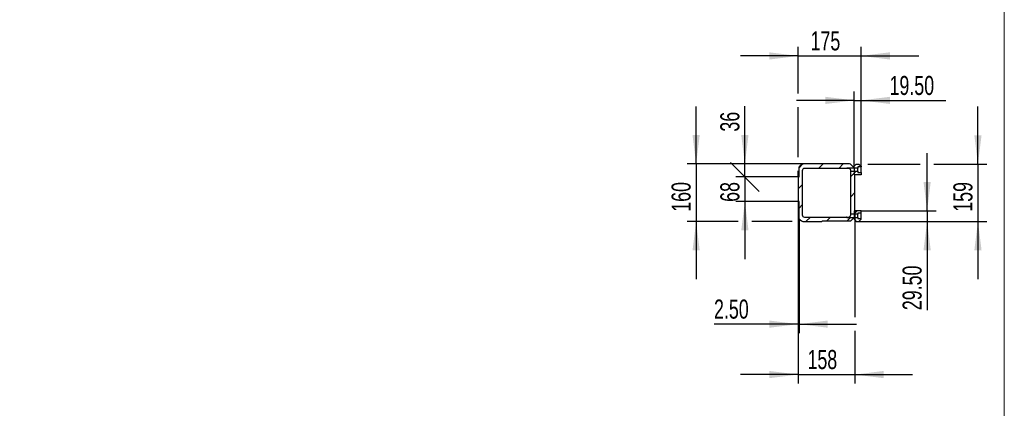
# Model space of a CAD drawing. Header units: millimetres. Extents: x 20 to 400, y 0 to 275.
# Tile 11 of 14: x 291 to 400, y 95 to 138. Entities that reach past the tile are written whole.
import ezdxf

# ---------------------------------------------------------------- set-up
doc = ezdxf.new("R2010")
doc.units = ezdxf.units.MM
doc.layers.add('KOPF', color=7, linetype='Continuous')
doc.styles.add('SLDTEXTSTYLE0', font='TXT', dxfattribs={"width": 0.7})
doc.dimstyles.new('SLDDIMSTYLE1', dxfattribs={"dimtxt": 1.949924, "dimasz": 3.2, "dimexe": 0, "dimexo": 0.0625, "dimgap": 0.487481, "dimtad": 1, "dimlfac": 85, "dimrnd": 1e-09, "dimzin": 12, "dimdsep": 46, "dimtxsty": 'SLDTEXTSTYLE0', "dimsah": 1, "dimcen": 0.09, "dimadec": 0, "dimazin": 3, "dimtfac": 1, "dimtmove": 0, "dimatfit": 0, "dimfxl": 1, "dimfrac": 2, "dimtolj": 1, "dimtzin": 12, "dimarcsym": 0})
doc.dimstyles.new('SLDDIMSTYLE10', dxfattribs={"dimtxt": 1.949924, "dimasz": 3.2, "dimexe": 0, "dimexo": 0.0625, "dimgap": 0.487481, "dimtad": 1, "dimlfac": 25, "dimrnd": 1e-09, "dimzin": 12, "dimdsep": 46, "dimtxsty": 'SLDTEXTSTYLE0', "dimblk1": 'OBLIQUE', "dimsah": 1, "dimcen": 0.09, "dimadec": 0, "dimazin": 3, "dimtfac": 1, "dimtmove": 0, "dimatfit": 0, "dimldrblk": 'OBLIQUE', "dimfxl": 1, "dimfrac": 2, "dimtolj": 1, "dimtzin": 12, "dimarcsym": 0})
doc.dimstyles.new('SLDDIMSTYLE8', dxfattribs={"dimtxt": 1.949924, "dimasz": 3.2, "dimexe": 0, "dimexo": 0.0625, "dimgap": 0.487481, "dimtad": 1, "dimlfac": 25, "dimrnd": 1e-09, "dimzin": 4, "dimdsep": 46, "dimtxsty": 'SLDTEXTSTYLE0', "dimsah": 1, "dimcen": 0.09, "dimadec": 0, "dimazin": 1, "dimtfac": 1, "dimtmove": 0, "dimatfit": 0, "dimfxl": 1, "dimfrac": 2, "dimtolj": 1, "dimtzin": 12, "dimarcsym": 0})
doc.dimstyles.new('SLDDIMSTYLE9', dxfattribs={"dimtxt": 1.949924, "dimasz": 3.2, "dimexe": 0, "dimexo": 0.0625, "dimgap": 0.487481, "dimtad": 1, "dimlfac": 25, "dimrnd": 1e-09, "dimzin": 12, "dimdsep": 46, "dimtxsty": 'SLDTEXTSTYLE0', "dimsah": 1, "dimcen": 0.09, "dimadec": 0, "dimazin": 3, "dimtfac": 1, "dimtmove": 0, "dimatfit": 0, "dimfxl": 1, "dimfrac": 2, "dimtolj": 1, "dimtzin": 12, "dimarcsym": 0})

# ---------------------------------------------------------------- blocks, each defined once
blk = doc.blocks.new('_D_5')
at = {"layer": 'KOPF'}
for p, q in [((242.98, 175.37), (242.98, 181.77)), ((264.94, 175.37), (241.98, 175.37)), ((242.98, 175.37), (242.98, 164.78)), ((346.36, 164.78), (241.98, 164.78)), ((242.98, 164.78), (242.98, 127.5))]:
    blk.add_line(p, q, dxfattribs=at)
for points in [[(242.98, 175.37), (243.38, 178.57), (242.58, 178.57)], [(242.98, 164.78), (242.58, 161.58), (243.38, 161.58)]]:
    blk.add_solid(points, dxfattribs=at)
at = {"layer": 'KOPF', "insert": (240.26, 127.5), "char_height": 2.1167, "attachment_point": 1, "rotation": 90, "style": 'SLDTEXTSTYLE0'}
blk.add_mtext('Hub, sorse, stroke = az+sz', dxfattribs=at)
blk = doc.blocks.new('_D_45')
at = {"layer": 'KOPF'}
for p, q in [((397.07, 121.64), (397.07, 128.04)), ((384.84, 121.64), (390.66, 121.64)), ((392.18, 121.64), (398.07, 121.64)), ((397.07, 121.64), (397.07, 115.28)), ((383.84, 115.28), (398.07, 115.28)), ((397.07, 115.28), (397.07, 108.88))]:
    blk.add_line(p, q, dxfattribs=at)
for points in [[(397.07, 121.64), (397.47, 124.84), (396.67, 124.84)], [(397.07, 115.28), (396.67, 112.08), (397.47, 112.08)]]:
    blk.add_solid(points, dxfattribs=at)
at = {"layer": 'KOPF', "insert": (394.34, 116.35), "char_height": 2.117, "attachment_point": 1, "rotation": 90, "style": 'SLDTEXTSTYLE0'}
blk.add_mtext('159', dxfattribs=at)
blk = doc.blocks.new('_D_46')
at = {"layer": 'KOPF'}
for p, q in [((383.3, 121.4), (383.3, 129.72)), ((384.08, 121.4), (384.08, 129.72)), ((383.3, 128.72), (376.9, 128.72)), ((383.3, 128.72), (384.08, 128.72)), ((384.08, 128.72), (393.5, 128.72))]:
    blk.add_line(p, q, dxfattribs=at)
for points in [[(383.3, 128.72), (380.1, 129.12), (380.1, 128.32)], [(384.08, 128.72), (387.28, 128.32), (387.28, 129.12)]]:
    blk.add_solid(points, dxfattribs=at)
at = {"layer": 'KOPF', "insert": (387.24, 131.44), "char_height": 2.117, "attachment_point": 1, "style": 'SLDTEXTSTYLE0'}
blk.add_mtext('19.50', dxfattribs=at)
blk = doc.blocks.new('_OBLIQUE')
at = {"color": 0, "linetype": 'ByBlock', "lineweight": -2}
blk.add_line((-0.5, -0.5), (0.5, 0.5), dxfattribs=at)
blk = doc.blocks.new('_D_47')
at = {"layer": 'KOPF'}
for p, q in [((371.16, 120.22), (371.16, 126.62)), ((377.08, 120.22), (370.16, 120.22)), ((371.16, 120.22), (371.16, 117.5)), ((377.08, 117.5), (370.16, 117.5)), ((371.16, 117.5), (371.16, 111.1))]:
    blk.add_line(p, q, dxfattribs=at)
blk.add_solid([(371.16, 117.5), (370.76, 114.3), (371.56, 114.3)], dxfattribs=at)
at = {"layer": 'KOPF', "xscale": 3.2, "yscale": 3.2, "rotation": 270}
blk.add_blockref('_OBLIQUE', (371.16, 120.22, 90), dxfattribs=at)
at = {"layer": 'KOPF', "insert": (368.43, 117.45), "char_height": 2.117, "attachment_point": 1, "rotation": 90, "style": 'SLDTEXTSTYLE0'}
blk.add_mtext('68', dxfattribs=at)
blk = doc.blocks.new('_D_48')
at = {"layer": 'KOPF'}
for p, q in [((377.08, 117.5), (377.08, 102.87)), ((377.18, 115.58), (377.18, 102.87)), ((377.08, 103.87), (367.73, 103.87)), ((377.08, 103.87), (377.18, 103.87)), ((377.18, 103.87), (383.58, 103.87))]:
    blk.add_line(p, q, dxfattribs=at)
for points in [[(377.08, 103.87), (373.88, 104.27), (373.88, 103.47)], [(377.18, 103.87), (380.38, 103.47), (380.38, 104.27)]]:
    blk.add_solid(points, dxfattribs=at)
at = {"layer": 'KOPF', "insert": (367.73, 106.6), "char_height": 2.117, "attachment_point": 1, "style": 'SLDTEXTSTYLE0'}
blk.add_mtext('2.50', dxfattribs=at)
blk = doc.blocks.new('_D_49')
at = {"layer": 'KOPF'}
for p, q in [((377.08, 117.5), (377.08, 97.27)), ((383.4, 116.46), (383.4, 104.63)), ((383.4, 103.11), (383.4, 97.27)), ((377.08, 98.27), (370.68, 98.27)), ((377.08, 98.27), (383.4, 98.27)), ((383.4, 98.27), (389.8, 98.27))]:
    blk.add_line(p, q, dxfattribs=at)
for points in [[(377.08, 98.27), (373.88, 98.67), (373.88, 97.87)], [(383.4, 98.27), (386.6, 97.87), (386.6, 98.67)]]:
    blk.add_solid(points, dxfattribs=at)
at = {"layer": 'KOPF', "insert": (378.12, 101), "char_height": 2.117, "attachment_point": 1, "style": 'SLDTEXTSTYLE0'}
blk.add_mtext('158', dxfattribs=at)
blk = doc.blocks.new('_D_50')
at = {"layer": 'KOPF'}
for p, q in [((365.74, 121.66), (365.74, 128.06)), ((370.4, 121.66), (364.74, 121.66)), ((365.74, 121.66), (365.74, 115.26)), ((376.32, 121.66), (371.92, 121.66)), ((370.4, 115.26), (364.74, 115.26)), ((365.74, 115.26), (365.74, 108.86)), ((376.42, 115.26), (371.92, 115.26))]:
    blk.add_line(p, q, dxfattribs=at)
for points in [[(365.74, 121.66), (366.14, 124.86), (365.34, 124.86)], [(365.74, 115.26), (365.34, 112.06), (366.14, 112.06)]]:
    blk.add_solid(points, dxfattribs=at)
at = {"layer": 'KOPF', "insert": (363.01, 116.35), "char_height": 2.117, "attachment_point": 1, "rotation": 90, "style": 'SLDTEXTSTYLE0'}
blk.add_mtext('160', dxfattribs=at)
blk = doc.blocks.new('_D_51')
at = {"layer": 'KOPF'}
for p, q in [((377.08, 129.48), (377.08, 134.66)), ((384.08, 122.41), (384.08, 134.66)), ((377.08, 133.66), (370.68, 133.66)), ((377.08, 133.66), (384.08, 133.66)), ((384.08, 133.66), (390.48, 133.66)), ((377.08, 122.43), (377.08, 127.95)), ((377.08, 120.22), (377.08, 120.9))]:
    blk.add_line(p, q, dxfattribs=at)
for points in [[(377.08, 133.66), (373.88, 134.06), (373.88, 133.26)], [(384.08, 133.66), (387.28, 133.26), (387.28, 134.06)]]:
    blk.add_solid(points, dxfattribs=at)
at = {"layer": 'KOPF', "insert": (378.46, 136.39), "char_height": 2.117, "attachment_point": 1, "style": 'SLDTEXTSTYLE0'}
blk.add_mtext('175', dxfattribs=at)
blk = doc.blocks.new('_D_52')
at = {"layer": 'KOPF'}
for p, q in [((391.42, 116.46), (391.42, 122.86)), ((384.08, 116.46), (392.42, 116.46)), ((391.42, 116.46), (391.42, 115.28)), ((383.84, 115.28), (392.42, 115.28)), ((391.42, 115.28), (391.42, 105.42))]:
    blk.add_line(p, q, dxfattribs=at)
for points in [[(391.42, 116.46), (391.82, 119.66), (391.02, 119.66)], [(391.42, 115.28), (391.02, 112.08), (391.82, 112.08)]]:
    blk.add_solid(points, dxfattribs=at)
at = {"layer": 'KOPF', "insert": (388.69, 105.42), "char_height": 2.117, "attachment_point": 1, "rotation": 90, "style": 'SLDTEXTSTYLE0'}
blk.add_mtext('29.50', dxfattribs=at)
blk = doc.blocks.new('_D_53')
at = {"layer": 'KOPF'}
for p, q in [((371.16, 121.66), (371.16, 128.07)), ((377.79, 121.66), (370.16, 121.66)), ((371.16, 120.22), (371.16, 121.66)), ((377.08, 120.22), (370.16, 120.22)), ((371.16, 120.22), (371.16, 113.82))]:
    blk.add_line(p, q, dxfattribs=at)
blk.add_solid([(371.16, 121.66), (371.56, 124.86), (370.76, 124.86)], dxfattribs=at)
at = {"layer": 'KOPF', "xscale": 3.2, "yscale": 3.2, "rotation": 90}
blk.add_blockref('_OBLIQUE', (371.16, 120.22, 90), dxfattribs=at)
at = {"layer": 'KOPF', "insert": (368.43, 125.25), "char_height": 2.117, "attachment_point": 1, "rotation": 90, "style": 'SLDTEXTSTYLE0'}
blk.add_mtext('36', dxfattribs=at)

msp = doc.modelspace()

# ---------------------------------------------------------------- hatches: boundary and pattern name
at = {"linetype": 'Continuous', "lineweight": 0}
h = msp.add_hatch(dxfattribs=at)
h.set_pattern_fill('ANSI31', scale=0.5, style=0)
edge = h.paths.add_edge_path(flags=0)
edge.add_line((377.17786, 117.50457), (377.17786, 115.57823))
edge.add_arc((377.78786, 116.01457), 0.75, 215.5771026, 270)
edge.add_line((377.78786, 115.26457), (379.69786, 115.26457))
edge.add_line((379.69786, 115.26457), (379.75786, 115.32457))
edge.add_line((379.75786, 115.32457), (382.91786, 115.32457))
edge.add_line((382.91786, 115.32457), (383.29786, 115.70457))
edge.add_line((383.29786, 115.70457), (383.29786, 115.72457))
edge.add_line((383.29786, 115.72457), (382.47786, 115.72457))
edge.add_line((382.47786, 115.72457), (382.45383, 115.76457))
edge.add_line((382.45383, 115.76457), (377.78786, 115.76457))
edge.add_arc((377.78786, 116.01457), 0.25, 180, 270, ccw=False)
edge.add_line((377.53786, 116.01457), (377.53786, 120.91457))
edge.add_arc((377.78786, 120.91457), 0.25, 90, 180, ccw=False)
edge.add_line((377.78786, 121.16457), (382.45383, 121.16457))
edge.add_line((382.45383, 121.16457), (382.47786, 121.20457))
edge.add_line((382.47786, 121.20457), (383.29786, 121.20457))
edge.add_line((383.29786, 121.20457), (383.29786, 121.22457))
edge.add_line((383.29786, 121.22457), (382.88395, 121.63849))
edge.add_arc((382.68786, 120.91457), 0.75, 74.8439114, 90)
edge.add_line((382.68786, 121.66457), (377.78786, 121.66457))
edge.add_arc((377.78786, 120.91457), 0.75, 90, 144.4228974)
edge.add_line((377.17786, 121.35092), (377.17786, 120.22457))
edge.add_line((377.17786, 120.22457), (377.07786, 120.22457))
edge.add_line((377.07786, 120.22457), (377.07786, 117.50457))
edge.add_line((377.07786, 117.50457), (377.17786, 117.50457))
h = msp.add_hatch(dxfattribs=at)
h.set_pattern_fill('ANSI31', scale=0.5, style=0)
h.paths.add_polyline_path([(384.07786, 121.40457), (383.83786, 121.64457), (383.53786, 121.64457), (383.29786, 121.40457), (383.29786, 121.20457), (383.71786, 121.20457), (383.71786, 121.32457), (384.07786, 121.32457)], flags=0)
h = msp.add_hatch(dxfattribs=at)
h.set_pattern_fill('ANSI31', scale=0.5, style=0)
h.paths.add_polyline_path([(383.29786, 116.46457), (383.39786, 116.46457), (383.39786, 120.46457), (383.29786, 120.46457), (383.29786, 120.84457), (382.93786, 120.84457), (382.93786, 116.08457), (383.29786, 116.08457)], flags=0)
h = msp.add_hatch(dxfattribs=at)
h.set_pattern_fill('ANSI31', scale=0.5, style=0)
h.paths.add_polyline_path([(384.07786, 120.46457), (384.07786, 120.72457), (383.71786, 120.72457), (383.71786, 120.84457), (383.29786, 120.84457), (383.29786, 120.46457)], flags=0)
h = msp.add_hatch(dxfattribs=at)
h.set_pattern_fill('ANSI31', scale=0.5, style=0)
h.paths.add_polyline_path([(384.07786, 116.46457), (383.29786, 116.46457), (383.29786, 116.08457), (383.71786, 116.08457), (383.71786, 116.20457), (384.07786, 116.20457)], flags=0)
h = msp.add_hatch(dxfattribs=at)
h.set_pattern_fill('ANSI31', scale=0.5, style=0)
h.paths.add_polyline_path([(384.07786, 115.52457), (384.07786, 115.60457), (383.71786, 115.60457), (383.71786, 115.72457), (383.29786, 115.72457), (383.29786, 115.52457), (383.53786, 115.28457), (383.83786, 115.28457)], flags=0)

# ---------------------------------------------------------------- linework, layer by layer
at = {"color": 7, "linetype": 'Continuous', "lineweight": 30}
for p, q in [((382.68786, 121.66457), (377.78786, 121.66457)), ((382.88395, 121.63849), (383.29786, 121.22457)), ((383.29786, 121.40457), (383.53786, 121.64457)), ((383.53786, 121.64457), (383.83786, 121.64457)), ((383.83786, 121.64457), (384.07786, 121.40457)), ((377.17786, 120.22457), (377.17786, 121.35092)), ((377.53786, 120.91457), (377.53786, 116.01457)), ((382.45383, 121.16457), (377.78786, 121.16457)), ((382.47786, 121.20457), (382.45383, 121.16457)), ((382.47786, 121.16457), (382.47786, 121.20457)), ((383.29786, 121.20457), (382.47786, 121.20457)), ((382.68786, 121.16457), (382.47786, 121.16457)), ((382.93786, 120.84457), (382.93786, 120.91457)), ((382.93786, 120.84457), (383.29786, 120.84457)), ((382.93786, 116.08457), (382.93786, 120.84457)), ((383.29786, 121.20457), (383.29786, 121.40457)), ((383.29786, 121.22457), (383.29786, 121.20457)), ((383.29786, 121.20457), (383.29786, 120.84457)), ((383.71786, 121.20457), (383.29786, 121.20457)), ((383.29786, 120.84457), (383.29786, 120.46457)), ((383.29786, 120.84457), (383.71786, 120.84457)), ((383.29786, 120.46457), (383.39786, 120.46457)), ((384.07786, 120.46457), (383.29786, 120.46457)), ((383.39786, 116.46457), (383.39786, 120.46457)), ((384.07786, 121.32457), (383.71786, 121.32457)), ((383.71786, 121.32457), (383.71786, 121.20457)), ((383.71786, 120.84457), (383.71786, 121.20457)), ((383.71786, 120.84457), (383.71786, 120.72457)), ((383.71786, 120.72457), (384.07786, 120.72457)), ((384.07786, 121.40457), (384.07786, 121.32457)), ((384.07786, 120.72457), (384.07786, 121.32457)), ((384.07786, 120.72457), (384.07786, 120.46457)), ((377.07786, 120.22457), (377.07786, 117.50457)), ((377.07786, 120.22457), (377.17786, 120.22457)), ((377.17786, 117.50457), (377.07786, 117.50457)), ((377.17786, 115.57823), (377.17786, 117.50457)), ((382.93786, 116.01457), (382.93786, 116.08457)), ((383.29786, 116.08457), (382.93786, 116.08457)), ((383.29786, 116.46457), (383.29786, 116.08457)), ((383.39786, 116.46457), (383.29786, 116.46457)), ((384.07786, 116.46457), (383.29786, 116.46457)), ((383.29786, 116.08457), (383.29786, 115.72457)), ((383.71786, 116.08457), (383.29786, 116.08457)), ((384.07786, 116.20457), (383.71786, 116.20457)), ((383.71786, 116.20457), (383.71786, 116.08457)), ((383.71786, 115.72457), (383.71786, 116.08457)), ((384.07786, 116.20457), (384.07786, 116.46457)), ((384.07786, 115.60457), (384.07786, 116.20457)), ((377.78786, 115.76457), (382.45383, 115.76457)), ((377.78786, 115.26457), (379.69786, 115.26457)), ((379.75786, 115.32457), (379.69786, 115.26457)), ((382.91786, 115.32457), (379.75786, 115.32457)), ((382.45383, 115.76457), (382.47786, 115.72457)), ((382.47786, 115.72457), (382.47786, 115.76457)), ((382.47786, 115.76457), (382.68786, 115.76457)), ((382.47786, 115.72457), (383.29786, 115.72457)), ((383.29786, 115.70457), (382.91786, 115.32457)), ((383.29786, 115.72457), (383.29786, 115.70457)), ((383.29786, 115.72457), (383.71786, 115.72457)), ((383.29786, 115.72457), (383.29786, 115.52457)), ((383.29786, 115.52457), (383.53786, 115.28457)), ((383.53786, 115.28457), (383.83786, 115.28457)), ((383.71786, 115.72457), (383.71786, 115.60457)), ((383.71786, 115.60457), (384.07786, 115.60457)), ((383.83786, 115.28457), (384.07786, 115.52457)), ((384.07786, 115.52457), (384.07786, 115.60457))]:
    msp.add_line(p, q, dxfattribs=at)
for centre, radius, start, end in [((377.78786, 120.91457), 0.75, 90, 144.4228974), ((382.68786, 120.91457), 0.75, 74.8439114, 90), ((377.78786, 120.91457), 0.25, 90, 180), ((377.78786, 116.01457), 0.75, 215.5771026, 270), ((377.78786, 116.01457), 0.25, 180, 270)]:
    msp.add_arc(centre, radius, start, end, dxfattribs=at)
for points, knots in [([(382.47786, 121.16457), (382.47101, 121.16457), (382.46499, 121.16457), (382.45853, 121.16457), (382.45681, 121.16457), (382.45445, 121.16457), (382.45383, 121.16457), (382.45383, 121.16457)], [0, 0, 0, 0, 0.5, 0.5, 0.75, 0.75, 1, 1, 1, 1]), ([(382.93786, 120.91457), (382.93786, 120.92825), (382.93675, 120.94307), (382.93103, 120.9748), (382.92656, 120.99084), (382.91389, 121.02278), (382.90596, 121.03796), (382.88713, 121.0665), (382.87657, 121.07937), (382.85342, 121.10262), (382.84072, 121.11304), (382.81418, 121.13091), (382.80022, 121.13849), (382.77795, 121.14792), (382.77026, 121.15075), (382.75464, 121.15563), (382.74668, 121.1577), (382.7223, 121.16275), (382.70514, 121.16457), (382.68786, 121.16457)], [0, 0, 0, 0, 0.125, 0.125, 0.25, 0.25, 0.375, 0.375, 0.5, 0.5, 0.625, 0.625, 0.75, 0.75, 0.8125, 0.8125, 0.875, 0.875, 1, 1, 1, 1]), ([(382.47786, 115.76457), (382.47101, 115.76457), (382.46499, 115.76457), (382.45853, 115.76457), (382.45681, 115.76457), (382.45445, 115.76457), (382.45383, 115.76457), (382.45383, 115.76457)], [0, 0, 0, 0, 0.5, 0.5, 0.75, 0.75, 1, 1, 1, 1]), ([(382.68786, 115.76457), (382.70519, 115.76457), (382.72194, 115.76635), (382.74643, 115.77139), (382.75453, 115.77349), (382.77017, 115.77837), (382.77775, 115.78116), (382.79994, 115.79053), (382.814, 115.79813), (382.84087, 115.8162), (382.8533, 115.82644), (382.87059, 115.84377), (382.87612, 115.84987), (382.88671, 115.86283), (382.89179, 115.86972), (382.90116, 115.8839), (382.90548, 115.89123), (382.9134, 115.90639), (382.91703, 115.91429), (382.92651, 115.93815), (382.931, 115.95419), (382.93675, 115.98601), (382.93786, 116.00086), (382.93786, 116.01457)], [0, 0, 0, 0, 0.125, 0.125, 0.1875, 0.1875, 0.25, 0.25, 0.375, 0.375, 0.5, 0.5, 0.5625, 0.5625, 0.625, 0.625, 0.6875, 0.6875, 0.75, 0.75, 0.875, 0.875, 1, 1, 1, 1])]:
    msp.add_open_spline(points, degree=3, knots=knots, dxfattribs=at)
at = {"layer": 'KOPF', "lineweight": 0}
msp.add_line((400, 215), (400, 30), dxfattribs=at)

# ---------------------------------------------------------------- dimensions: what is measured, and where the dimension line sits
at = {"layer": 'KOPF'}
dim = msp.add_linear_dim(base=(242.98441, 164.78211), p1=(264.9445, 175.37034), p2=(346.35627, 164.78211), angle=90, text='Hub, sorse, stroke = az+sz', dimstyle='SLDDIMSTYLE1', dxfattribs=at)
dim.commit()
dim.dimension.update_dxf_attribs({"geometry": '_D_5', "text_midpoint": (242.98441, 142.89831), "dimtype": 160})
for base, p1, p2, dimstyle, picture, middle in [((384.07786, 133.66457), (377.07786, 120.22457), (384.07786, 121.40457), 'SLDDIMSTYLE9', '_D_51', (380.57786, 133.66457)), ((384.07786, 128.71641), (383.29786, 121.40457), (384.07786, 121.40457), 'SLDDIMSTYLE8', '_D_46', (390.36896, 128.71641)), ((377.17786, 103.87165), (377.07786, 117.50457), (377.17786, 115.57823), 'SLDDIMSTYLE8', '_D_48', (370.15415, 103.87165)), ((383.39786, 98.27459), (377.07786, 117.50457), (383.39786, 116.46457), 'SLDDIMSTYLE9', '_D_49', (380.23786, 98.27459))]:
    dim = msp.add_linear_dim(base=base, p1=p1, p2=p2, dimstyle=dimstyle, dxfattribs=at)
    dim.commit()
    dim.dimension.update_dxf_attribs({"geometry": picture, "text_midpoint": middle, "dimtype": 160})
for base, p1, p2, dimstyle, picture, middle in [((365.74186, 115.26457), (377.78786, 121.66457), (377.78786, 115.26457), 'SLDDIMSTYLE9', '_D_50', (365.74186, 118.46457)), ((371.16292, 121.66457), (377.07786, 120.22457), (377.78786, 121.66457), 'SLDDIMSTYLE10', '_D_53', (371.16292, 126.66269)), ((397.06923, 115.28457), (383.83786, 121.64457), (383.83786, 115.28457), 'SLDDIMSTYLE9', '_D_45', (397.06923, 118.46457)), ((371.16292, 117.50457), (377.07786, 120.22457), (377.07786, 117.50457), 'SLDDIMSTYLE10', '_D_47', (371.16292, 118.86457)), ((391.41712, 115.28457), (384.07786, 116.46457), (383.83786, 115.28457), 'SLDDIMSTYLE8', '_D_52', (391.41712, 108.55094))]:
    dim = msp.add_linear_dim(base=base, p1=p1, p2=p2, angle=90, dimstyle=dimstyle, dxfattribs=at)
    dim.commit()
    dim.dimension.update_dxf_attribs({"geometry": picture, "text_midpoint": middle, "dimtype": 160})

doc.saveas('drawing.dxf')
